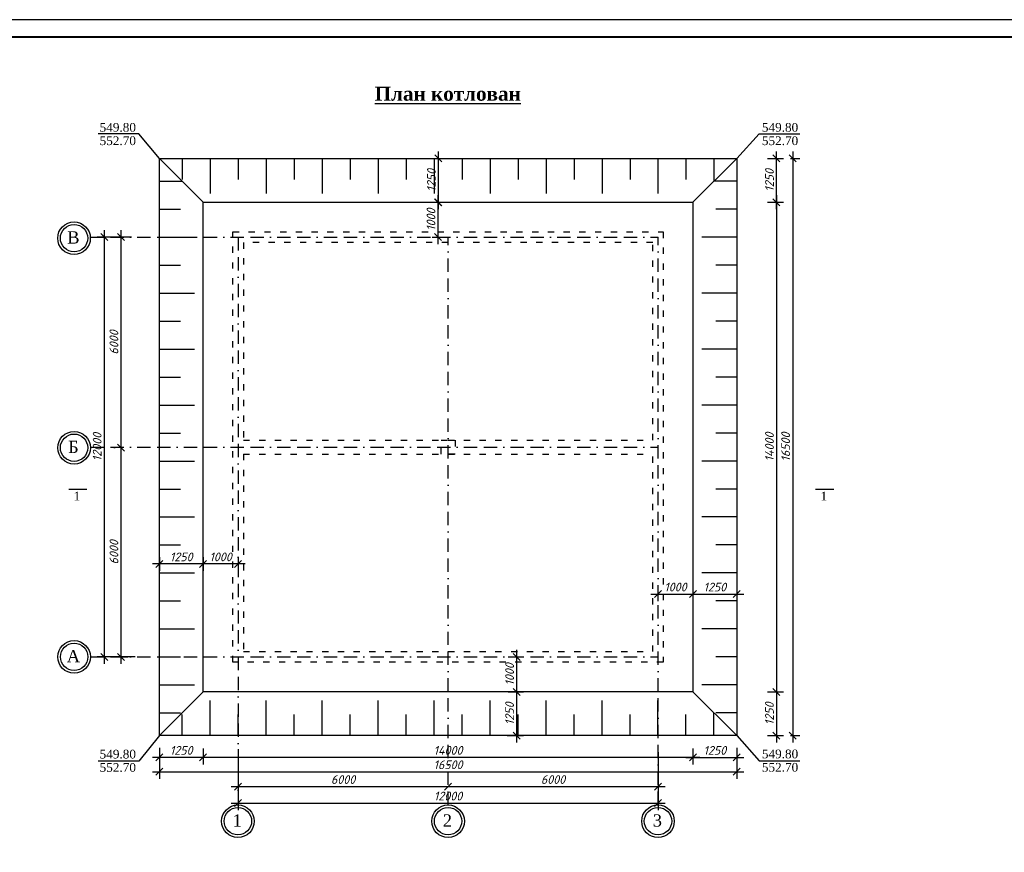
# Model space of a CAD drawing. Header units: millimetres. Extents: x -3143211 to -2549809, y 1060331 to 1394375.
# Tile 109 of 145: x -3112572 to -3084434, y 1305000 to 1328805. Entities that reach past the tile are written whole.
import ezdxf

# ---------------------------------------------------------------- set-up
doc = ezdxf.new("R2010")
doc.units = ezdxf.units.MM
doc.linetypes.add('ACAD_ISO03W100', pattern=[30, 12, -18])
doc.linetypes.add('BORDERX2', pattern=[88.9, 25.4, -12.7, 25.4, -12.7, 0, -12.7])
for name, color, linetype in [('ось', 1, 'ACAD_ISO03W100'), ('размер', 34, 'Continuous'), ('шрифт', 1, 'Continuous')]:
    doc.layers.add(name, color=color, linetype=linetype)
doc.styles.get("Standard").update_dxf_attribs({"font": 'isocpeui.ttf'})
doc.dimstyles.new('STANDARD-100', dxfattribs={"dimtxt": 250, "dimasz": 200, "dimexe": 200, "dimexo": 200, "dimgap": 75, "dimtad": 1, "dimdec": 0, "dimzin": 0, "dimdsep": 46, "dimtxsty": 'Standard', "dimblk": 'OBLIQUE', "dimcen": 0.09, "dimdle": 200, "dimadec": 0, "dimazin": 0, "dimtfac": 1, "dimtdec": 0, "dimtofl": 0, "dimtmove": 0, "dimatfit": 3, "dimldrblk": 'OBLIQUE', "dimfxl": 1, "dimtolj": 1, "dimtzin": 0, "dimarcsym": 0})

# ---------------------------------------------------------------- blocks, each defined once
blk = doc.blocks.new('_Oblique')
at = {"color": 0, "linetype": 'ByBlock', "lineweight": -2}
blk.add_line((-0.5, -0.5), (0.5, 0.5), dxfattribs=at)
blk = doc.blocks.new('*D274')
at = {"layer": 'Defpoints', "color": 0, "transparency": 16777216}
for p in [(-3109178, 1322587), (-3110157, 1310586), (-3109070, 1310586)]:
    blk.add_point(p, dxfattribs=at)
at = {"layer": 'размер', "color": 0, "lineweight": -2, "transparency": 16777216}
for p, q in [((-3110157, 1322787), (-3110157, 1310386)), ((-3109378, 1322587), (-3110357, 1322587)), ((-3109270, 1310586), (-3110357, 1310586))]:
    blk.add_line(p, q, dxfattribs=at)
at = {"layer": 'размер', "color": 0, "lineweight": -2, "transparency": 16777216, "xscale": 200, "yscale": 200, "zscale": 200}
for p, rotation in [((-3110157, 1322587), 90), ((-3110157, 1310586), 270)]:
    blk.add_blockref('_Oblique', p, dxfattribs=dict(at, rotation=rotation))
at = {"layer": 'размер', "color": 0, "transparency": 16777216, "insert": (-3110357, 1316587), "char_height": 250, "attachment_point": 5, "rotation": 90}
blk.add_mtext('\\A1;12000', dxfattribs=at)
blk = doc.blocks.new('*D275')
at = {"layer": 'Defpoints', "color": 0, "transparency": 16777216}
for p in [(-3109498, 1322587), (-3109678, 1316567), (-3109642, 1316567)]:
    blk.add_point(p, dxfattribs=at)
at = {"layer": 'размер', "color": 0, "lineweight": -2, "transparency": 16777216}
for p, q in [((-3109678, 1322787), (-3109678, 1316367)), ((-3109698, 1322587), (-3109878, 1322587)), ((-3109842, 1316567), (-3109878, 1316567))]:
    blk.add_line(p, q, dxfattribs=at)
at = {"layer": 'размер', "color": 0, "lineweight": -2, "transparency": 16777216, "xscale": 200, "yscale": 200, "zscale": 200}
for p, rotation in [((-3109678, 1322587), 90), ((-3109678, 1316567), 270)]:
    blk.add_blockref('_Oblique', p, dxfattribs=dict(at, rotation=rotation))
at = {"layer": 'размер', "color": 0, "transparency": 16777216, "insert": (-3109878, 1319577), "char_height": 250, "attachment_point": 5, "rotation": 90}
blk.add_mtext('\\A1;6000', dxfattribs=at)
blk = doc.blocks.new('*D276')
at = {"layer": 'Defpoints', "color": 0, "transparency": 16777216}
for p in [(-3109642, 1316567), (-3109865, 1310586), (-3109678, 1310586)]:
    blk.add_point(p, dxfattribs=at)
at = {"layer": 'размер', "color": 0, "lineweight": -2, "transparency": 16777216}
for p, q in [((-3109842, 1316567), (-3109878, 1316567)), ((-3109678, 1316767), (-3109678, 1310386)), ((-3109665, 1310586), (-3109478, 1310586))]:
    blk.add_line(p, q, dxfattribs=at)
at = {"layer": 'размер', "color": 0, "lineweight": -2, "transparency": 16777216, "xscale": 200, "yscale": 200, "zscale": 200}
for p, rotation in [((-3109678, 1316567), 90), ((-3109678, 1310586), 270)]:
    blk.add_blockref('_Oblique', p, dxfattribs=dict(at, rotation=rotation))
at = {"layer": 'размер', "color": 0, "transparency": 16777216, "insert": (-3109878, 1313577), "char_height": 250, "attachment_point": 5, "rotation": 90}
blk.add_mtext('\\A1;6000', dxfattribs=at)
blk = doc.blocks.new('*D277')
at = {"layer": 'Defpoints', "color": 0, "transparency": 16777216}
for p in [(-3106330, 1308153), (-3094330, 1308064), (-3094330, 1306408)]:
    blk.add_point(p, dxfattribs=at)
at = {"layer": 'размер', "color": 0, "lineweight": -2, "transparency": 16777216}
for p, q in [((-3106330, 1307953), (-3106330, 1306208)), ((-3094330, 1307864), (-3094330, 1306208)), ((-3106530, 1306408), (-3094130, 1306408))]:
    blk.add_line(p, q, dxfattribs=at)
at = {"layer": 'размер', "color": 0, "lineweight": -2, "transparency": 16777216, "xscale": 200, "yscale": 200, "zscale": 200, "rotation": 180}
blk.add_blockref('_Oblique', (-3106330, 1306408), dxfattribs=at)
at = {"layer": 'размер', "color": 0, "lineweight": -2, "transparency": 16777216, "xscale": 200, "yscale": 200, "zscale": 200}
blk.add_blockref('_Oblique', (-3094330, 1306408), dxfattribs=at)
at = {"layer": 'размер', "color": 0, "transparency": 16777216, "insert": (-3100330, 1306608), "char_height": 250, "attachment_point": 5}
blk.add_mtext('\\A1;12000', dxfattribs=at)
blk = doc.blocks.new('*D278')
at = {"layer": 'Defpoints', "color": 0, "transparency": 16777216}
for p in [(-3106330, 1306881), (-3100330, 1306881), (-3100330, 1306881)]:
    blk.add_point(p, dxfattribs=at)
at = {"layer": 'размер', "color": 0, "lineweight": -2, "transparency": 16777216}
blk.add_line((-3106530, 1306881), (-3100130, 1306881), dxfattribs=at)
at = {"layer": 'размер', "color": 0, "lineweight": -2, "transparency": 16777216, "xscale": 200, "yscale": 200, "zscale": 200, "rotation": 180}
blk.add_blockref('_Oblique', (-3106330, 1306881), dxfattribs=at)
at = {"layer": 'размер', "color": 0, "lineweight": -2, "transparency": 16777216, "xscale": 200, "yscale": 200, "zscale": 200}
blk.add_blockref('_Oblique', (-3100330, 1306881), dxfattribs=at)
at = {"layer": 'размер', "color": 0, "transparency": 16777216, "insert": (-3103330, 1307081), "char_height": 250, "attachment_point": 5}
blk.add_mtext('\\A1;6000', dxfattribs=at)
blk = doc.blocks.new('*D279')
at = {"layer": 'Defpoints', "color": 0, "transparency": 16777216}
for p in [(-3100330, 1306881), (-3094330, 1306881), (-3094330, 1306881)]:
    blk.add_point(p, dxfattribs=at)
at = {"layer": 'размер', "color": 0, "lineweight": -2, "transparency": 16777216}
blk.add_line((-3100530, 1306881), (-3094130, 1306881), dxfattribs=at)
at = {"layer": 'размер', "color": 0, "lineweight": -2, "transparency": 16777216, "xscale": 200, "yscale": 200, "zscale": 200, "rotation": 180}
blk.add_blockref('_Oblique', (-3100330, 1306881), dxfattribs=at)
at = {"layer": 'размер', "color": 0, "lineweight": -2, "transparency": 16777216, "xscale": 200, "yscale": 200, "zscale": 200}
blk.add_blockref('_Oblique', (-3094330, 1306881), dxfattribs=at)
at = {"layer": 'размер', "color": 0, "transparency": 16777216, "insert": (-3097330, 1307081), "char_height": 250, "attachment_point": 5}
blk.add_mtext('\\A1;6000', dxfattribs=at)
blk = doc.blocks.new('*D291')
at = {"color": 0, "lineweight": -2, "transparency": 16777216}
for p, q in [((-3108580, 1307987), (-3108580, 1307103)), ((-3092081, 1307987), (-3092081, 1307103)), ((-3108780, 1307303), (-3091881, 1307303))]:
    blk.add_line(p, q, dxfattribs=at)
at = {"layer": 'Defpoints', "color": 0, "transparency": 16777216}
for p in [(-3108580, 1308187), (-3092081, 1308187), (-3092081, 1307303)]:
    blk.add_point(p, dxfattribs=at)
at = {"color": 0, "lineweight": -2, "transparency": 16777216, "xscale": 200, "yscale": 200, "zscale": 200, "rotation": 180}
blk.add_blockref('_Oblique', (-3108580, 1307303), dxfattribs=at)
at = {"color": 0, "lineweight": -2, "transparency": 16777216, "xscale": 200, "yscale": 200, "zscale": 200}
blk.add_blockref('_Oblique', (-3092081, 1307303), dxfattribs=at)
at = {"color": 0, "transparency": 16777216, "insert": (-3100330, 1307503), "char_height": 250, "attachment_point": 5}
blk.add_mtext('\\A1;16500', dxfattribs=at)
blk = doc.blocks.new('*D292')
at = {"color": 0, "lineweight": -2, "transparency": 16777216}
for p, q in [((-3107330, 1307965), (-3107330, 1307514)), ((-3093331, 1307965), (-3093331, 1307514)), ((-3093131, 1307714), (-3107530, 1307714))]:
    blk.add_line(p, q, dxfattribs=at)
at = {"layer": 'Defpoints', "color": 0, "transparency": 16777216}
for p in [(-3107330, 1308165), (-3093331, 1308165), (-3107330, 1307714)]:
    blk.add_point(p, dxfattribs=at)
at = {"color": 0, "lineweight": -2, "transparency": 16777216, "xscale": 200, "yscale": 200, "zscale": 200, "rotation": 180}
blk.add_blockref('_Oblique', (-3107330, 1307714), dxfattribs=at)
at = {"color": 0, "lineweight": -2, "transparency": 16777216, "xscale": 200, "yscale": 200, "zscale": 200}
blk.add_blockref('_Oblique', (-3093331, 1307714), dxfattribs=at)
at = {"color": 0, "transparency": 16777216, "insert": (-3100330, 1307914), "char_height": 250, "attachment_point": 5}
blk.add_mtext('\\A1;14000', dxfattribs=at)
blk = doc.blocks.new('*D293')
at = {"color": 0, "lineweight": -2, "transparency": 16777216}
for p, q in [((-3093331, 1307965), (-3093331, 1307514)), ((-3092081, 1307965), (-3092081, 1307514)), ((-3093531, 1307714), (-3091881, 1307714))]:
    blk.add_line(p, q, dxfattribs=at)
at = {"layer": 'Defpoints', "color": 0, "transparency": 16777216}
for p in [(-3093331, 1308165), (-3092081, 1308165), (-3092081, 1307714)]:
    blk.add_point(p, dxfattribs=at)
at = {"color": 0, "lineweight": -2, "transparency": 16777216, "xscale": 200, "yscale": 200, "zscale": 200, "rotation": 180}
blk.add_blockref('_Oblique', (-3093331, 1307714), dxfattribs=at)
at = {"color": 0, "lineweight": -2, "transparency": 16777216, "xscale": 200, "yscale": 200, "zscale": 200}
blk.add_blockref('_Oblique', (-3092081, 1307714), dxfattribs=at)
at = {"color": 0, "transparency": 16777216, "insert": (-3092706, 1307914), "char_height": 250, "attachment_point": 5}
blk.add_mtext('\\A1;1250', dxfattribs=at)
blk = doc.blocks.new('*D294')
at = {"color": 0, "lineweight": -2, "transparency": 16777216}
for p, q in [((-3108580, 1307965), (-3108580, 1307514)), ((-3107330, 1307965), (-3107330, 1307514)), ((-3107130, 1307714), (-3108780, 1307714))]:
    blk.add_line(p, q, dxfattribs=at)
at = {"layer": 'Defpoints', "color": 0, "transparency": 16777216}
for p in [(-3108580, 1308165), (-3107330, 1308165), (-3108580, 1307714)]:
    blk.add_point(p, dxfattribs=at)
at = {"color": 0, "lineweight": -2, "transparency": 16777216, "xscale": 200, "yscale": 200, "zscale": 200, "rotation": 180}
blk.add_blockref('_Oblique', (-3108580, 1307714), dxfattribs=at)
at = {"color": 0, "lineweight": -2, "transparency": 16777216, "xscale": 200, "yscale": 200, "zscale": 200}
blk.add_blockref('_Oblique', (-3107330, 1307714), dxfattribs=at)
at = {"color": 0, "transparency": 16777216, "insert": (-3107955, 1307914), "char_height": 250, "attachment_point": 5}
blk.add_mtext('\\A1;1250', dxfattribs=at)
blk = doc.blocks.new('*D295')
at = {"color": 0, "lineweight": -2, "transparency": 16777216}
for p, q in [((-3091199, 1323587), (-3090745, 1323587)), ((-3090945, 1323787), (-3090945, 1309387)), ((-3091199, 1309587), (-3090745, 1309587))]:
    blk.add_line(p, q, dxfattribs=at)
at = {"layer": 'Defpoints', "color": 0, "transparency": 16777216}
for p in [(-3091399, 1323587), (-3091399, 1309587), (-3090945, 1309587)]:
    blk.add_point(p, dxfattribs=at)
at = {"color": 0, "lineweight": -2, "transparency": 16777216, "xscale": 200, "yscale": 200, "zscale": 200}
for p, rotation in [((-3090945, 1323587), 90), ((-3090945, 1309587), 270)]:
    blk.add_blockref('_Oblique', p, dxfattribs=dict(at, rotation=rotation))
at = {"color": 0, "transparency": 16777216, "insert": (-3091145, 1316587), "char_height": 250, "attachment_point": 5, "rotation": 90}
blk.add_mtext('\\A1;14000', dxfattribs=at)
blk = doc.blocks.new('*D296')
at = {"color": 0, "lineweight": -2, "transparency": 16777216}
for p, q in [((-3091199, 1309587), (-3090745, 1309587)), ((-3090945, 1309787), (-3090945, 1308137)), ((-3091199, 1308337), (-3090745, 1308337))]:
    blk.add_line(p, q, dxfattribs=at)
at = {"layer": 'Defpoints', "color": 0, "transparency": 16777216}
for p in [(-3091399, 1309587), (-3091399, 1308337), (-3090945, 1308337)]:
    blk.add_point(p, dxfattribs=at)
at = {"color": 0, "lineweight": -2, "transparency": 16777216, "xscale": 200, "yscale": 200, "zscale": 200}
for p, rotation in [((-3090945, 1309587), 90), ((-3090945, 1308337), 270)]:
    blk.add_blockref('_Oblique', p, dxfattribs=dict(at, rotation=rotation))
at = {"color": 0, "transparency": 16777216, "insert": (-3091145, 1308962), "char_height": 250, "attachment_point": 5, "rotation": 90}
blk.add_mtext('\\A1;1250', dxfattribs=at)
blk = doc.blocks.new('*D297')
at = {"color": 0, "lineweight": -2, "transparency": 16777216}
for p, q in [((-3090945, 1323387), (-3090945, 1325037)), ((-3091199, 1324837), (-3090745, 1324837)), ((-3091199, 1323587), (-3090745, 1323587))]:
    blk.add_line(p, q, dxfattribs=at)
at = {"layer": 'Defpoints', "color": 0, "transparency": 16777216}
for p in [(-3091399, 1324837), (-3090945, 1324837), (-3091399, 1323587)]:
    blk.add_point(p, dxfattribs=at)
at = {"color": 0, "lineweight": -2, "transparency": 16777216, "xscale": 200, "yscale": 200, "zscale": 200}
for p, rotation in [((-3090945, 1324837), 90), ((-3090945, 1323587), 270)]:
    blk.add_blockref('_Oblique', p, dxfattribs=dict(at, rotation=rotation))
at = {"color": 0, "transparency": 16777216, "insert": (-3091145, 1324212), "char_height": 250, "attachment_point": 5, "rotation": 90}
blk.add_mtext('\\A1;1250', dxfattribs=at)
blk = doc.blocks.new('*D298')
at = {"color": 0, "lineweight": -2, "transparency": 16777216}
for p, q in [((-3090482, 1325037), (-3090482, 1308137)), ((-3090545, 1324837), (-3090282, 1324837)), ((-3090545, 1308337), (-3090282, 1308337))]:
    blk.add_line(p, q, dxfattribs=at)
at = {"layer": 'Defpoints', "color": 0, "transparency": 16777216}
for p in [(-3090745, 1324837), (-3090745, 1308337), (-3090482, 1308337)]:
    blk.add_point(p, dxfattribs=at)
at = {"color": 0, "lineweight": -2, "transparency": 16777216, "xscale": 200, "yscale": 200, "zscale": 200}
for p, rotation in [((-3090482, 1324837), 90), ((-3090482, 1308337), 270)]:
    blk.add_blockref('_Oblique', p, dxfattribs=dict(at, rotation=rotation))
at = {"color": 0, "transparency": 16777216, "insert": (-3090682, 1316587), "char_height": 250, "attachment_point": 5, "rotation": 90}
blk.add_mtext('\\A1;16500', dxfattribs=at)
blk = doc.blocks.new('*D299')
at = {"color": 0, "lineweight": -2, "transparency": 16777216}
for p, q in [((-3094531, 1312383), (-3093131, 1312383)), ((-3094331, 1312576), (-3094331, 1312183)), ((-3093331, 1312576), (-3093331, 1312183))]:
    blk.add_line(p, q, dxfattribs=at)
at = {"layer": 'Defpoints', "color": 0, "transparency": 16777216}
for p in [(-3094331, 1312776), (-3093331, 1312776), (-3093331, 1312383)]:
    blk.add_point(p, dxfattribs=at)
at = {"color": 0, "lineweight": -2, "transparency": 16777216, "xscale": 200, "yscale": 200, "zscale": 200, "rotation": 180}
blk.add_blockref('_Oblique', (-3094331, 1312383), dxfattribs=at)
at = {"color": 0, "lineweight": -2, "transparency": 16777216, "xscale": 200, "yscale": 200, "zscale": 200}
blk.add_blockref('_Oblique', (-3093331, 1312383), dxfattribs=at)
at = {"color": 0, "transparency": 16777216, "insert": (-3093831, 1312583), "char_height": 250, "attachment_point": 5}
blk.add_mtext('\\A1;1000', dxfattribs=at)
blk = doc.blocks.new('*D300')
at = {"color": 0, "lineweight": -2, "transparency": 16777216}
for p, q in [((-3106130, 1313245), (-3107530, 1313245)), ((-3107330, 1313439), (-3107330, 1313045)), ((-3106330, 1313439), (-3106330, 1313045))]:
    blk.add_line(p, q, dxfattribs=at)
at = {"layer": 'Defpoints', "color": 0, "transparency": 16777216}
for p in [(-3107330, 1313639), (-3106330, 1313639), (-3107330, 1313245)]:
    blk.add_point(p, dxfattribs=at)
at = {"color": 0, "lineweight": -2, "transparency": 16777216, "xscale": 200, "yscale": 200, "zscale": 200, "rotation": 180}
blk.add_blockref('_Oblique', (-3107330, 1313245), dxfattribs=at)
at = {"color": 0, "lineweight": -2, "transparency": 16777216, "xscale": 200, "yscale": 200, "zscale": 200}
blk.add_blockref('_Oblique', (-3106330, 1313245), dxfattribs=at)
at = {"color": 0, "transparency": 16777216, "insert": (-3106830, 1313445), "char_height": 250, "attachment_point": 5}
blk.add_mtext('\\A1;1000', dxfattribs=at)
blk = doc.blocks.new('*D301')
at = {"color": 0, "lineweight": -2, "transparency": 16777216}
for p, q in [((-3100781, 1323587), (-3100417, 1323587)), ((-3100617, 1322387), (-3100617, 1323787)), ((-3100781, 1322587), (-3100417, 1322587))]:
    blk.add_line(p, q, dxfattribs=at)
at = {"layer": 'Defpoints', "color": 0, "transparency": 16777216}
for p in [(-3100981, 1323587), (-3100617, 1323587), (-3100981, 1322587)]:
    blk.add_point(p, dxfattribs=at)
at = {"color": 0, "lineweight": -2, "transparency": 16777216, "xscale": 200, "yscale": 200, "zscale": 200}
for p, rotation in [((-3100617, 1323587), 90), ((-3100617, 1322587), 270)]:
    blk.add_blockref('_Oblique', p, dxfattribs=dict(at, rotation=rotation))
at = {"color": 0, "transparency": 16777216, "insert": (-3100817, 1323087), "char_height": 250, "attachment_point": 5, "rotation": 90}
blk.add_mtext('\\A1;1000', dxfattribs=at)
blk = doc.blocks.new('*D302')
at = {"color": 0, "lineweight": -2, "transparency": 16777216}
for p, q in [((-3098371, 1310787), (-3098371, 1309387)), ((-3098610, 1310587), (-3098171, 1310587)), ((-3098610, 1309587), (-3098171, 1309587))]:
    blk.add_line(p, q, dxfattribs=at)
at = {"layer": 'Defpoints', "color": 0, "transparency": 16777216}
for p in [(-3098810, 1310587), (-3098810, 1309587), (-3098371, 1309587)]:
    blk.add_point(p, dxfattribs=at)
at = {"color": 0, "lineweight": -2, "transparency": 16777216, "xscale": 200, "yscale": 200, "zscale": 200}
for p, rotation in [((-3098371, 1310587), 90), ((-3098371, 1309587), 270)]:
    blk.add_blockref('_Oblique', p, dxfattribs=dict(at, rotation=rotation))
at = {"color": 0, "transparency": 16777216, "insert": (-3098571, 1310087), "char_height": 250, "attachment_point": 5, "rotation": 90}
blk.add_mtext('\\A1;1000', dxfattribs=at)
blk = doc.blocks.new('*D303')
at = {"color": 0, "lineweight": -2, "transparency": 16777216}
for p, q in [((-3098610, 1309587), (-3098171, 1309587)), ((-3098371, 1309787), (-3098371, 1308137)), ((-3098637, 1308337), (-3098171, 1308337))]:
    blk.add_line(p, q, dxfattribs=at)
at = {"layer": 'Defpoints', "color": 0, "transparency": 16777216}
for p in [(-3098810, 1309587), (-3098837, 1308337), (-3098371, 1308337)]:
    blk.add_point(p, dxfattribs=at)
at = {"color": 0, "lineweight": -2, "transparency": 16777216, "xscale": 200, "yscale": 200, "zscale": 200}
for p, rotation in [((-3098371, 1309587), 90), ((-3098371, 1308337), 270)]:
    blk.add_blockref('_Oblique', p, dxfattribs=dict(at, rotation=rotation))
at = {"color": 0, "transparency": 16777216, "insert": (-3098571, 1308962), "char_height": 250, "attachment_point": 5, "rotation": 90}
blk.add_mtext('\\A1;1250', dxfattribs=at)
blk = doc.blocks.new('*D304')
at = {"color": 0, "lineweight": -2, "transparency": 16777216}
for p, q in [((-3100605, 1323387), (-3100605, 1325037)), ((-3100770, 1324837), (-3100405, 1324837)), ((-3100781, 1323587), (-3100405, 1323587))]:
    blk.add_line(p, q, dxfattribs=at)
at = {"layer": 'Defpoints', "color": 0, "transparency": 16777216}
for p in [(-3100970, 1324837), (-3100605, 1324837), (-3100981, 1323587)]:
    blk.add_point(p, dxfattribs=at)
at = {"color": 0, "lineweight": -2, "transparency": 16777216, "xscale": 200, "yscale": 200, "zscale": 200}
for p, rotation in [((-3100605, 1324837), 90), ((-3100605, 1323587), 270)]:
    blk.add_blockref('_Oblique', p, dxfattribs=dict(at, rotation=rotation))
at = {"color": 0, "transparency": 16777216, "insert": (-3100805, 1324212), "char_height": 250, "attachment_point": 5, "rotation": 90}
blk.add_mtext('\\A1;1250', dxfattribs=at)
blk = doc.blocks.new('*D305')
at = {"color": 0, "lineweight": -2, "transparency": 16777216}
for p, q in [((-3093531, 1312383), (-3091881, 1312383)), ((-3093331, 1312576), (-3093331, 1312183)), ((-3092081, 1312576), (-3092081, 1312183))]:
    blk.add_line(p, q, dxfattribs=at)
at = {"layer": 'Defpoints', "color": 0, "transparency": 16777216}
for p in [(-3093331, 1312776), (-3092081, 1312776), (-3092081, 1312383)]:
    blk.add_point(p, dxfattribs=at)
at = {"color": 0, "lineweight": -2, "transparency": 16777216, "xscale": 200, "yscale": 200, "zscale": 200, "rotation": 180}
blk.add_blockref('_Oblique', (-3093331, 1312383), dxfattribs=at)
at = {"color": 0, "lineweight": -2, "transparency": 16777216, "xscale": 200, "yscale": 200, "zscale": 200}
blk.add_blockref('_Oblique', (-3092081, 1312383), dxfattribs=at)
at = {"color": 0, "transparency": 16777216, "insert": (-3092706, 1312583), "char_height": 250, "attachment_point": 5}
blk.add_mtext('\\A1;1250', dxfattribs=at)
blk = doc.blocks.new('*D306')
at = {"color": 0, "lineweight": -2, "transparency": 16777216}
for p, q in [((-3107130, 1313245), (-3108780, 1313245)), ((-3108580, 1313439), (-3108580, 1313045)), ((-3107330, 1313439), (-3107330, 1313045))]:
    blk.add_line(p, q, dxfattribs=at)
at = {"layer": 'Defpoints', "color": 0, "transparency": 16777216}
for p in [(-3108580, 1313639), (-3107330, 1313639), (-3108580, 1313245)]:
    blk.add_point(p, dxfattribs=at)
at = {"color": 0, "lineweight": -2, "transparency": 16777216, "xscale": 200, "yscale": 200, "zscale": 200, "rotation": 180}
blk.add_blockref('_Oblique', (-3108580, 1313245), dxfattribs=at)
at = {"color": 0, "lineweight": -2, "transparency": 16777216, "xscale": 200, "yscale": 200, "zscale": 200}
blk.add_blockref('_Oblique', (-3107330, 1313245), dxfattribs=at)
at = {"color": 0, "transparency": 16777216, "insert": (-3107955, 1313445), "char_height": 250, "attachment_point": 5}
blk.add_mtext('\\A1;1250', dxfattribs=at)

msp = doc.modelspace()

# ---------------------------------------------------------------- linework, layer by layer
for p, q in [((-3108580.15837, 1324836.84735), (-3107330.15837, 1323586.84735)), ((-3107930.65837, 1324836.84735), (-3107930.65837, 1324236.84735)), ((-3107130.65837, 1324836.84735), (-3107130.65837, 1323836.84735)), ((-3106330.65837, 1324836.84735), (-3106330.65837, 1324236.84735)), ((-3105530.65837, 1324836.84735), (-3105530.65837, 1323836.84735)), ((-3104730.65837, 1324836.84735), (-3104730.65837, 1324236.84735)), ((-3103930.65837, 1324836.84735), (-3103930.65837, 1323836.84735)), ((-3103130.65837, 1324836.84735), (-3103130.65837, 1324236.84735)), ((-3102330.65837, 1324836.84735), (-3102330.65837, 1323836.84735)), ((-3101530.65837, 1324836.84735), (-3101530.65837, 1324236.84735)), ((-3100730.65837, 1324836.84735), (-3100730.65837, 1323836.84735)), ((-3099930.65837, 1324836.84735), (-3099930.65837, 1324236.84735)), ((-3099130.65837, 1324836.84735), (-3099130.65837, 1323836.84735)), ((-3098330.65837, 1324836.84735), (-3098330.65837, 1324236.84735)), ((-3097530.65837, 1324836.84735), (-3097530.65837, 1323836.84735)), ((-3096730.65837, 1324836.84735), (-3096730.65837, 1324236.84735)), ((-3095930.65837, 1324836.84735), (-3095930.65837, 1323836.84735)), ((-3095130.65837, 1324836.84735), (-3095130.65837, 1324236.84735)), ((-3094330.65837, 1324836.84735), (-3094330.65837, 1323836.84735)), ((-3093530.65837, 1324836.84735), (-3093530.65837, 1324236.84735)), ((-3093330.65837, 1323586.84735), (-3092080.65837, 1324836.84735)), ((-3092730.65837, 1324836.84735), (-3092730.65837, 1324186.84735)), ((-3108580.15837, 1324186.84735), (-3107930.15837, 1324186.84735)), ((-3092080.65837, 1324186.84735), (-3092730.65837, 1324186.84735)), ((-3108580.15837, 1323386.84735), (-3107980.15837, 1323386.84735)), ((-3092080.65837, 1323386.84735), (-3092680.65837, 1323386.84735)), ((-3108580.15837, 1322586.84735), (-3107580.15837, 1322586.84735)), ((-3092080.65837, 1322586.84735), (-3093080.65837, 1322586.84735)), ((-3108580.15837, 1321786.84735), (-3107980.15837, 1321786.84735)), ((-3092080.65837, 1321786.84735), (-3092680.65837, 1321786.84735)), ((-3108580.15837, 1320986.84735), (-3107580.15837, 1320986.84735)), ((-3092080.65837, 1320986.84735), (-3093080.65837, 1320986.84735)), ((-3108580.15837, 1320186.84735), (-3107980.15837, 1320186.84735)), ((-3092080.65837, 1320186.84735), (-3092680.65837, 1320186.84735)), ((-3108580.15837, 1319386.84735), (-3107580.15837, 1319386.84735)), ((-3092080.65837, 1319386.84735), (-3093080.65837, 1319386.84735)), ((-3108580.15837, 1318586.84735), (-3107980.15837, 1318586.84735)), ((-3092080.65837, 1318586.84735), (-3092680.65837, 1318586.84735)), ((-3108580.15837, 1317786.84735), (-3107580.15837, 1317786.84735)), ((-3092080.65837, 1317786.84735), (-3093080.65837, 1317786.84735)), ((-3108580.15837, 1316986.84735), (-3107980.15837, 1316986.84735)), ((-3092080.65837, 1316986.84735), (-3092680.65837, 1316986.84735)), ((-3108580.15837, 1316186.84735), (-3107580.15837, 1316186.84735)), ((-3092080.65837, 1316186.84735), (-3093080.65837, 1316186.84735)), ((-3108580.15837, 1315386.84735), (-3107980.15837, 1315386.84735)), ((-3092080.65837, 1315386.84735), (-3092680.65837, 1315386.84735)), ((-3108580.15837, 1314586.84735), (-3107580.15837, 1314586.84735)), ((-3092080.65837, 1314586.84735), (-3093080.65837, 1314586.84735)), ((-3108580.15837, 1313786.84735), (-3107980.15837, 1313786.84735)), ((-3092080.65837, 1313786.84735), (-3092680.65837, 1313786.84735)), ((-3108580.15837, 1312986.84735), (-3107580.15837, 1312986.84735)), ((-3092080.65837, 1312986.84735), (-3093080.65837, 1312986.84735)), ((-3108580.15837, 1312186.84735), (-3107980.15837, 1312186.84735)), ((-3092080.65837, 1312186.84735), (-3092680.65837, 1312186.84735)), ((-3108580.15837, 1311386.84735), (-3107580.15837, 1311386.84735)), ((-3092080.65837, 1311386.84735), (-3093080.65837, 1311386.84735)), ((-3108580.15837, 1310586.84735), (-3107980.15837, 1310586.84735)), ((-3092080.65837, 1310586.84735), (-3092680.65837, 1310586.84735)), ((-3108580.15837, 1309786.84735), (-3107580.15837, 1309786.84735)), ((-3107330.15837, 1309586.50678), (-3108580.15837, 1308336.50678)), ((-3093330.65837, 1309586.50678), (-3092080.65837, 1308336.50678)), ((-3092080.65837, 1309786.84735), (-3093080.65837, 1309786.84735)), ((-3107130.65837, 1308336.50678), (-3107130.65837, 1309336.50678)), ((-3105530.65837, 1308336.50678), (-3105530.65837, 1309336.50678)), ((-3103930.65837, 1308336.50678), (-3103930.65837, 1309336.50678)), ((-3102330.65837, 1308336.50678), (-3102330.65837, 1309336.50678)), ((-3100730.65837, 1308336.50678), (-3100730.65837, 1309336.50678)), ((-3099130.65837, 1308336.50678), (-3099130.65837, 1309336.50678)), ((-3097530.65837, 1308336.50678), (-3097530.65837, 1309336.50678)), ((-3095930.65837, 1308336.50678), (-3095930.65837, 1309336.50678)), ((-3094330.65837, 1308336.50678), (-3094330.65837, 1309336.50678)), ((-3108580.15837, 1308986.84735), (-3107980.15837, 1308986.84735)), ((-3092730.65837, 1308336.50678), (-3092730.65837, 1308986.50678)), ((-3092080.65837, 1308986.84735), (-3092680.65837, 1308986.84735)), ((-3107930.65837, 1308336.50678), (-3107930.65837, 1308936.50678)), ((-3106330.65837, 1308336.50678), (-3106330.65837, 1308936.50678)), ((-3104730.65837, 1308336.50678), (-3104730.65837, 1308936.50678)), ((-3103130.65837, 1308336.50678), (-3103130.65837, 1308936.50678)), ((-3101530.65837, 1308336.50678), (-3101530.65837, 1308936.50678)), ((-3099930.65837, 1308336.50678), (-3099930.65837, 1308936.50678)), ((-3098330.65837, 1308336.50678), (-3098330.65837, 1308936.50678)), ((-3096730.65837, 1308336.50678), (-3096730.65837, 1308936.50678)), ((-3095130.65837, 1308336.50678), (-3095130.65837, 1308936.50678)), ((-3093530.65837, 1308336.50678), (-3093530.65837, 1308936.50678))]:
    msp.add_line(p, q)
at = {"color": 1, "linetype": 'BORDERX2', "ltscale": 15}
for p, q in [((-3110551.1147, 1322586.95874), (-3094330.15837, 1322586.95874)), ((-3106330.15837, 1322586.95874), (-3106330.15837, 1306354.81225)), ((-3100330.15837, 1306354.83568), (-3100330.15837, 1322586.95874)), ((-3094330.15837, 1306354.83568), (-3094330.15837, 1322586.95874)), ((-3110551.1147, 1316586.95874), (-3094330.15837, 1316586.95874)), ((-3110551.1147, 1310586.95874), (-3094330.15837, 1310586.95874))]:
    msp.add_line(p, q, dxfattribs=at)
msp.add_lwpolyline([(-3116696.73173, 1286804.62022), (-3057296.73173, 1286804.62022), (-3057296.73173, 1328804.62022), (-3116696.73173, 1328804.62022)], close=True)
at = {"lineweight": 40, "ltscale": 25}
msp.add_lwpolyline([(-3114696.73173, 1287304.62022), (-3057796.73173, 1287304.62022), (-3057796.73173, 1328304.62022), (-3114696.73173, 1328304.62022)], close=True, dxfattribs=at)
at = {"layer": 'ось', "color": 0, "ltscale": 15}
for p, q in [((-3106180.07817, 1316786.85028), (-3094480.3958, 1316786.85028)), ((-3106180.07817, 1316387.27106), (-3094480.3958, 1316387.27106))]:
    msp.add_line(p, q, dxfattribs=at)
at = {"layer": 'ось', "color": 0, "linetype": 'ByBlock', "ltscale": 15}
for points in [[(-3108580.15837, 1324836.84735), (-3092080.65837, 1324836.84735), (-3092080.65837, 1308336.50678), (-3108580.15837, 1308336.50678)], [(-3107330.15837, 1323586.84735), (-3093330.65837, 1323586.84735), (-3093330.65837, 1309586.50678), (-3107330.15837, 1309586.50678)]]:
    msp.add_lwpolyline(points, close=True, dxfattribs=at)
at = {"layer": 'ось', "color": 0, "ltscale": 15}
for points in [[(-3106480.15837, 1322736.84735), (-3094180.65837, 1322736.84735), (-3094180.65837, 1310436.50678), (-3106480.15837, 1310436.50678)], [(-3100530.17665, 1316786.85028), (-3100130.14008, 1316786.85028), (-3100130.14008, 1316387.27106), (-3100530.17665, 1316387.27106)]]:
    msp.add_lwpolyline(points, close=True, dxfattribs=at)
for points in [[(-3094480.3958, 1316786.85028), (-3094480.3958, 1322437.27761), (-3106179.92093, 1322437.27761), (-3106179.92093, 1316786.85028)], [(-3106179.92093, 1316387.27106), (-3106179.92093, 1310736.52034), (-3094480.3958, 1310736.52034), (-3094480.3958, 1316387.27106)]]:
    msp.add_lwpolyline(points, dxfattribs=at)
at = {"layer": 'шрифт', "color": 0}
for points in [[(-3108580.15837, 1324836.84735), (-3109167.54041, 1325540.63829), (-3110330.09176, 1325540.63829)], [(-3092080.65837, 1324836.84735), (-3091443.81957, 1325540.63829), (-3090281.26823, 1325540.63829)], [(-3108580.15837, 1308336.50678), (-3109167.54041, 1307610.15966), (-3110330.09176, 1307610.15966)], [(-3092080.65837, 1308336.50678), (-3091443.81957, 1307615.15966), (-3090281.26823, 1307615.15966)]]:
    msp.add_lwpolyline(points, dxfattribs=at)
at = {"layer": 'шрифт', "color": 0, "lineweight": 30}
for points in [[(-3111171.25574, 1315383.94918), (-3110649.62495, 1315383.94918)], [(-3089825.29715, 1315383.94918), (-3089303.66635, 1315383.94918)]]:
    msp.add_lwpolyline(points, dxfattribs=at)
at = {"layer": 'шрифт', "color": 0}
for centre in [(-3111018.88904, 1322557.44752), (-3111017.96472, 1316567.17306), (-3111017.19786, 1310587.10636), (-3106334.83108, 1305888.75249), (-3100330.15837, 1305888.75249), (-3094330.15837, 1305888.75249)]:
    msp.add_circle(centre, 466.08319, dxfattribs=at)
at = {"layer": 'шрифт', "color": 0, "lineweight": 30}
for centre in [(-3111018.88904, 1322557.44752), (-3111017.96472, 1316567.17306), (-3111017.19786, 1310587.10636), (-3106334.83108, 1305888.75249), (-3100330.15837, 1305888.75249), (-3094330.15837, 1305888.75249)]:
    msp.add_circle(centre, 391.08319, dxfattribs=at)

# ---------------------------------------------------------------- texts
at = {"layer": 'шрифт', "color": 0}
for s, insert, char_height, width, attachment_point in [('{\\fTimes New Roman|b1|i0|c204|p18;\\LПлан котлован}', (-3100339.77492, 1326888.65932), 400, 9131.9843404, 2), ('{\\fTimes New Roman|b0|i0|c204|p18;552.70}', (-3109768.17852, 1325213.6555), 250, 1004.4826965, 8), ('{\\fTimes New Roman|b0|i0|c204|p18;552.70}', (-3090843.18146, 1325213.6555), 250, 1004.4826965, 8), ('{\\fTimes New Roman|b0|i0|c204|p18;В}', (-3111037.85117, 1322754.62176), 350, 219.0010815, 2), ('{\\fTimes New Roman|b0|i0|c204|p18;Б}', (-3111036.92685, 1316764.3473), 350, 219.0010815, 2), ('{\\fTimes New Roman|b0|i0|c204|p18;А}', (-3111036.15999, 1310784.2806), 350, 219.0010815, 2), ('{\\fTimes New Roman|b0|i0|c204|p18;552.70}', (-3109768.17852, 1307550.95257), 250, 1087.923684, 2), ('{\\fTimes New Roman|b0|i0|c204|p18;552.70}', (-3090843.18146, 1307555.95257), 250, 1004.4826965, 2), ('{\\fTimes New Roman|b0|i0|c204|p18;1}', (-3106353.79321, 1306085.92673), 350, 219.0010815, 2), ('{\\fTimes New Roman|b0|i0|c204|p18;2}', (-3100349.1205, 1306085.92673), 350, 219.0010815, 2), ('{\\fTimes New Roman|b0|i0|c204|p18;3}', (-3094349.1205, 1306085.92673), 350, 219.0010815, 2)]:
    msp.add_mtext(s, dxfattribs=dict(at, insert=insert, char_height=char_height, width=width, attachment_point=attachment_point))
at = {"layer": 'шрифт', "color": 1, "char_height": 250}
for insert, width, attachment_point in [((-3109768.17852, 1325595.25855), 1004.4826965, 8), ((-3090843.18146, 1325595.25855), 1004.4826965, 8), ((-3109768.17852, 1307932.55562), 1087.923684, 2), ((-3090843.18146, 1307937.55562), 1004.4826965, 2)]:
    msp.add_mtext('{\\fTimes New Roman|b0|i0|c204|p18;549.80}', dxfattribs=dict(at, insert=insert, width=width, attachment_point=attachment_point))
at = {"layer": 'шрифт', "color": 0, "lineweight": 30, "char_height": 250, "width": 142.0097332, "attachment_point": 2}
for insert in [(-3110937.00788, 1315308.35023), (-3089591.04928, 1315308.35023)]:
    msp.add_mtext('{\\fTimes New Roman|b0|i0|c204|p18;1}', dxfattribs=dict(at, insert=insert))

# ---------------------------------------------------------------- dimensions: what is measured, and where the dimension line sits
for base, p1, p2, picture, middle in [((-3100605.3074, 1324836.84735), (-3100981.49075, 1323586.84735), (-3100969.86393, 1324836.84735), '*D304', (-3100805.3074, 1324211.84735)), ((-3090945.47198, 1324836.84735), (-3091398.81839, 1323586.84735), (-3091398.81839, 1324836.84735), '*D297', (-3091145.47198, 1324211.84735)), ((-3090481.89538, 1308336.50678), (-3090745.47198, 1324836.84735), (-3090745.47198, 1308336.50678), '*D298', (-3090681.89538, 1316586.67706)), ((-3100616.93421, 1323586.84735), (-3100981.49075, 1322586.84735), (-3100981.49075, 1323586.84735), '*D301', (-3100816.93421, 1323086.84735)), ((-3090945.47198, 1309586.50678), (-3091398.81839, 1323586.84735), (-3091398.81839, 1309586.50678), '*D295', (-3091145.47198, 1316586.67706)), ((-3098371.19875, 1309586.50678), (-3098810.09616, 1310586.50678), (-3098810.09616, 1309586.50678), '*D302', (-3098571.19875, 1310086.50678)), ((-3098371.19875, 1308336.50678), (-3098810.09616, 1309586.50678), (-3098837.2454, 1308336.50678), '*D303', (-3098571.19875, 1308961.50678)), ((-3090945.47198, 1308336.50678), (-3091398.81839, 1309586.50678), (-3091398.81839, 1308336.50678), '*D296', (-3091145.47198, 1308961.50678))]:
    dim = msp.add_linear_dim(base=base, p1=p1, p2=p2, angle=90, dimstyle='STANDARD-100', override={"dimfxl": 800, "dimfxlon": 1})
    dim.commit()
    dim.dimension.update_dxf_attribs({"geometry": picture, "text_midpoint": middle})
for base, p1, p2, picture, middle in [((-3108580.15837, 1313245.12066), (-3107330.15837, 1313639.04168), (-3108580.15837, 1313639.04168), '*D306', (-3107955.15837, 1313445.12066)), ((-3107330.15837, 1313245.12066), (-3106330.15837, 1313639.04168), (-3107330.15837, 1313639.04168), '*D300', (-3106830.15837, 1313445.12066)), ((-3093330.65837, 1312383.13612), (-3094330.65837, 1312776.17729), (-3093330.65837, 1312776.17729), '*D299', (-3093830.65837, 1312583.13612)), ((-3092080.65837, 1312383.13612), (-3093330.65837, 1312776.17729), (-3092080.65837, 1312776.17729), '*D305', (-3092705.65837, 1312583.13612)), ((-3108580.15837, 1307714.08777), (-3107330.15837, 1308164.6074), (-3108580.15837, 1308164.6074), '*D294', (-3107955.15837, 1307914.08777)), ((-3107330.1583674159, 1307714.0877746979), (-3093330.6583674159, 1308164.607401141), (-3107330.1583674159, 1308164.607401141), '*D292', (-3100330.4083674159, 1307914.0877746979)), ((-3092080.65837, 1307714.08777), (-3093330.65837, 1308164.6074), (-3092080.65837, 1308164.6074), '*D293', (-3092705.65837, 1307914.08777))]:
    dim = msp.add_linear_dim(base=base, p1=p1, p2=p2, dimstyle='STANDARD-100', override={"dimfxl": 800, "dimfxlon": 1})
    dim.commit()
    dim.dimension.update_dxf_attribs({"geometry": picture, "text_midpoint": middle})
dim = msp.add_linear_dim(base=(-3092080.65837, 1307303.06627), p1=(-3108580.15837, 1308186.50678), p2=(-3092080.65837, 1308186.50678), text='16500', dimstyle='STANDARD-100', override={"dimfxl": 800, "dimfxlon": 1})
dim.commit()
dim.dimension.update_dxf_attribs({"geometry": '*D291', "text_midpoint": (-3100330.40837, 1307503.06627)})
at = {"layer": 'размер', "color": 0}
for base, p1, p2, text, picture, middle in [((-3110156.86299, 1310586.39479), (-3109178.15593, 1322586.95874), (-3109070.16811, 1310586.39479), '12000', '*D274', (-3110356.86299, 1316586.67676)), ((-3109678.48907, 1316567.17306), (-3109497.6945, 1322586.95874), (-3109642.20629, 1316567.17306), '6000', '*D275', (-3109878.48907, 1319577.0659)), ((-3109678.48907, 1310586.38018), (-3109642.20629, 1316567.17306), (-3109865.44387, 1310586.38018), '6000', '*D276', (-3109878.48907, 1313576.77662))]:
    dim = msp.add_linear_dim(base=base, p1=p1, p2=p2, angle=90, text=text, dimstyle='STANDARD-100', override={"dimtmove": 1}, dxfattribs=at)
    dim.commit()
    dim.dimension.update_dxf_attribs({"geometry": picture, "text_midpoint": middle})
for base, p1, p2, text, picture, middle in [((-3094330.15837, 1306408.4864), (-3106330.15837, 1308152.54763), (-3094330.15837, 1308063.97144), '12000', '*D277', (-3100330.15837, 1306608.4864)), ((-3100330.15837, 1306881.29487), (-3106330.15837, 1306881.29487), (-3100330.15837, 1306881.29487), '6000', '*D278', (-3103330.15837, 1307081.29487)), ((-3094330.15837, 1306881.29487), (-3100330.15837, 1306881.29487), (-3094330.15837, 1306881.29487), '6000', '*D279', (-3097330.15837, 1307081.29487))]:
    dim = msp.add_linear_dim(base=base, p1=p1, p2=p2, text=text, dimstyle='STANDARD-100', override={"dimtmove": 1}, dxfattribs=at)
    dim.commit()
    dim.dimension.update_dxf_attribs({"geometry": picture, "text_midpoint": middle})

doc.saveas('drawing.dxf')
